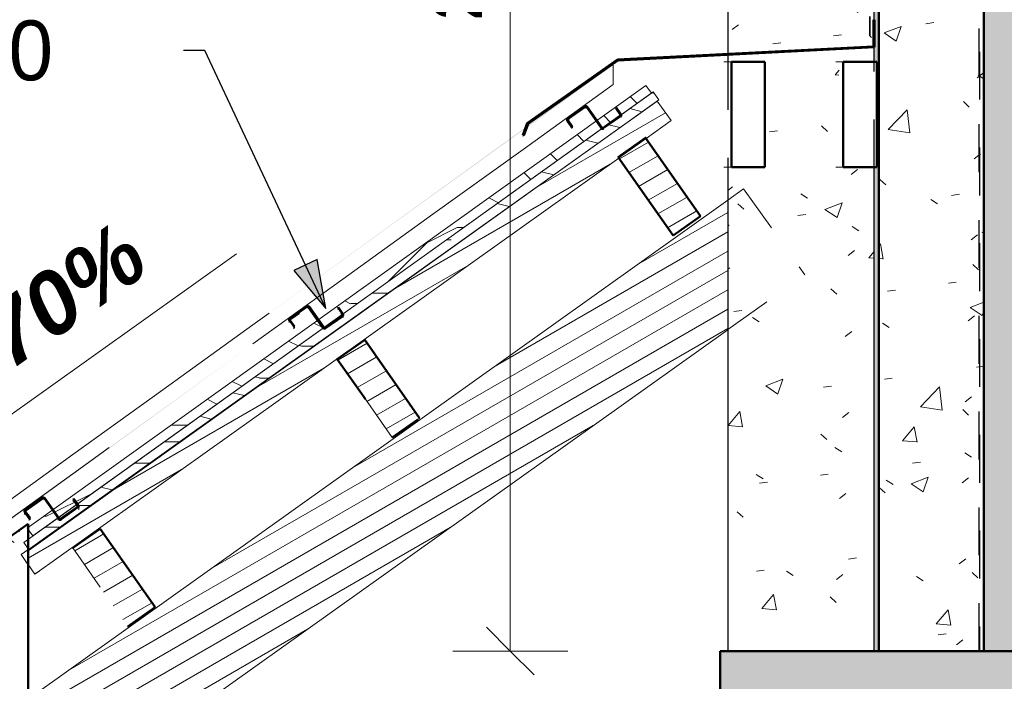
# Model space of a CAD drawing. Header units: metres. Extents: x -9.3 to 14.7, y 2.6 to 9.4.
# Tile 3 of 21: x -7.1 to -5.1, y 3.3 to 4.7. Entities that reach past the tile are written whole.
import ezdxf

# ---------------------------------------------------------------- set-up
doc = ezdxf.new("R2010")
doc.units = ezdxf.units.M
doc.linetypes.add('Tiret', pattern=[0.00635, 0.003175, -0.003175])
for name, color, linetype, lineweight in [('A-ANNO-DIMS', 211, 'Continuous', 9), ('A-ANNO-DIMS-50', 211, 'Continuous', 9), ('A-ANNO-NOTE', 131, 'Continuous', 9), ('A-DETL', 90, 'Continuous', 18), ('A-DETL-GENF', 92, 'Continuous', 18), ('A-DETL-MEDM', 33, 'Continuous', 50), ('A-FLOR', 192, 'Continuous', 25), ('A-FLOR-PATT', 8, 'Continuous', 50), ('A-ROOF', 132, 'Continuous', 18), ('A-ROOF-PATT', 132, 'Continuous', 18), ('A-WALL', 113, 'Continuous', 25), ('A-WALL-HDLN', 110, 'Tiret', 25), ('A-WALL-PATT', 111, 'Continuous', 25), ('G-ANNO-TEXT', 231, 'Continuous', 9), ('S-BEAM', 12, 'Continuous', 18), ('S-BEAM-HDLN', 1, 'Continuous', 18)]:
    doc.layers.add(name, color=color, linetype=linetype, lineweight=lineweight)
doc.styles.add('Arial_B', font='arialbd.ttf', dxfattribs={"height": 0.103175})
doc.styles.add('Arial_B_I_1', font='arialbi.ttf', dxfattribs={"height": 0.13})
doc.styles.add('Bodoni MT', font='BOD_R.TTF', dxfattribs={"height": 0.125})
doc.dimstyles.new('Cotation_cm___mm', dxfattribs={"dimscale": 0.3048, "dimtxt": 0.102026, "dimasz": 0.328084, "dimexe": 0.393701, "dimexo": 0.0625, "dimgap": 0.098425, "dimtad": 1, "dimlfac": 100, "dimrnd": 0.01, "dimdsep": 46, "dimtxsty": 'Arial_B', "dimblk1": 'OBLIQUE', "dimblk2": 'OBLIQUE', "dimsah": 1, "dimcen": 0.09, "dimazin": 0, "dimtfac": 1, "dimtdec": 4, "dimtix": 1, "dimtmove": 0, "dimatfit": 3, "dimfxl": 0.393701, "dimfxlon": 1, "dimtvp": 1, "dimtfill": 1, "dimtolj": 1, "dimtzin": 0, "dimarcsym": 2})
pattern_1 = [(50, (0.0451, 4.125), (0.364365, -0.031877), [0.0381, -0.4191]), (355, (0.0451, 4.125), (-0.070485, 0.382117), [0.03048, -0.33528]), (100.451, (0.07547, 4.122), (0.293886, 0.35023), [0.03238, -0.35618]), (46.184, (0.0451, 4.227), (0.54216, -0.084084), [0.05715, -0.62865]), (96.636, (0.0903, 4.22), (0.474805, 0.494854), [0.04857, -0.53427]), (351.184, (0.0451, 4.227), (0.47481, 0.494846), [0.04572, -0.50292]), (21, (0.0959, 4.201), (0.303226, -0.204528), [0.0381, -0.4191]), (326, (0.0959, 4.201), (0.123607, 0.368379), [0.03048, -0.33528]), (71.451, (0.12117, 4.184), (0.426833, 0.163839), [0.03238, -0.35618]), (37.5, (0.0451, 4.125), (0.0061807, 0.1691082), [0.01676, -0.31445, 0.01676, -0.3236, -0.33655]), (37.5, (0.0451, 4.125), (0.0061807, 0.1691082), [-0.67158, 0.01676, -0.31979]), (7.5, (0.0451, 4.125), (0.1336414, 0.200358), [0.01676, -0.17729, 0.01676, -0.30683, -0.12827]), (7.5, (0.0451, 4.125), (0.1336414, 0.200358), [-0.51765, 0.01676, -0.11151]), (327.5, (-0.06818, 4.125), (0.2711816, -0.0114606), [0.01676, -0.11024, 0.01676, -0.37948, -0.52578]), (327.5, (-0.06818, 4.125), (0.2711816, -0.0114606), [-0.52324, 0.01676, -0.50902]), (317.5, (-0.11898, 4.125), (0.296258, 0.050851), [0.01676, -0.14834, 0.01676, -0.24638, -0.37338]), (317.5, (-0.11898, 4.125), (0.296258, 0.050851), [-0.42824, 0.01676, -0.35662])]
pattern_2 = [(30, (0.0451, 4.125), (-0.0175, 0.03031089), [])]

# ---------------------------------------------------------------- blocks, each defined once
blk = doc.blocks.new('DIMBLOCK3-CCA_')
at = {"layer": 'A-ANNO-DIMS-50', "lineweight": 35}
for p, q in [((-6.0982, 6.27), (-6.1482, 6.32)), ((-6.0982, 6.27), (-6.0482, 6.22)), ((-6.0982, 3.4), (-6.1482, 3.45)), ((-6.0982, 3.4), (-6.0482, 3.35))]:
    blk.add_line(p, q, dxfattribs=at)
at = {"layer": 'A-ANNO-DIMS-50'}
for p, q in [((-6.0982, 6.27), (-6.2182, 6.27)), ((-6.0982, 6.27), (-6.0982, 3.4)), ((-6.0982, 6.27), (-5.9782, 6.27)), ((-6.0982, 3.4), (-6.2182, 3.4)), ((-6.0982, 3.4), (-5.9782, 3.4))]:
    blk.add_line(p, q, dxfattribs=at)
at = {"layer": 'A-ANNO-DIMS-50', "color": 0, "insert": (-6.2605, 4.7184), "char_height": 0.10317, "width": 0.279843, "attachment_point": 1, "rotation": 90, "line_spacing_factor": 0.941778, "style": 'Arial_B', "bg_fill": 3, "box_fill_scale": 1.25, "bg_fill_color": 256, "bg_fill_true_color": 13158600, "bg_fill_transparency": 0}
blk.add_mtext('287', dxfattribs=at)
blk = doc.blocks.new('_Oblique')
at = {"color": 0, "linetype": 'ByBlock', "lineweight": -2}
blk.add_line((-0.5, -0.5), (0.5, 0.5), dxfattribs=at)
blk = doc.blocks.new('Pente - Pente-5017194-CCA_')
at = {"layer": 'A-ANNO-NOTE'}
blk.add_hatch(color=256, dxfattribs=at).paths.add_polyline_path([(-3.9225, 7.0807), (-3.9996, 7.1162), (-3.964, 7.1933)])
for p, q in [((-3.2865, 7.3793), (-3.9433, 7.137)), ((-3.964, 7.1933), (-3.9996, 7.1162)), ((-3.9225, 7.0807), (-3.964, 7.1933)), ((-3.9996, 7.1162), (-3.9225, 7.0807))]:
    blk.add_line(p, q, dxfattribs=at)

msp = doc.modelspace()

# ---------------------------------------------------------------- hatches: boundary and pattern name
at = {"layer": 'A-DETL-GENF'}
h = msp.add_hatch(dxfattribs=at)
h.set_pattern_fill('FP_43', style=0, pattern_type=2)
h.set_pattern_definition([(0, (0.0451, 4.125), (0, 0.889), [0.1778, -0.2667, 0.0889, -0.3556]), (0, (0.6674, 4.147), (0, 0.889), [0.1778, -0.7112]), (0, (0.5785, 4.192), (0, 0.889), [0.0889, -0.8001]), (0, (0.08955, 4.214), (0, 0.889), [0.04445, -0.6223, 0.04445, -0.1778]), (0, (0.4007, 4.258), (0, 0.889), [0.1778, -0.2667, 0.04445, -0.40005]), (0, (0.17845, 4.281), (0, 0.889), [0.13335, -0.75565]), (0, (0.4007, 4.303), (0, 0.889), [0.2667, -0.6223]), (0, (0.134, 4.325), (0, 0.889), [0.1778, -0.7112]), (0, (0.4896, 4.347), (0, 0.889), [0.4445, -0.4445]), (0, (0.2229, 4.392), (0, 0.889), [0.0889, -0.2667, 0.1778, -0.3556]), (0, (0.8452, 4.414), (0, 0.889), [0.1778, -0.7112]), (0, (0.6674, 4.436), (0, 0.889), [0.0889, -0.8001]), (0, (0.4896, 4.458), (0, 0.889), [0.0889, -0.8001]), (0, (0.0451, 4.481), (0, 0.889), [0.1778, -0.7112]), (0, (0.4896, 4.503), (0, 0.889), [0.1778, -0.7112]), (0, (0.4896, 4.547), (0, 0.889), [0.1778, -0.1778, 0.1778, -0.3556]), (0, (0.3118, 4.592), (0, 0.889), [0.0889, -0.4445, 0.1778, -0.1778]), (0, (0.4896, 4.614), (0, 0.889), [0.2667, -0.6223]), (0, (0.4896, 4.658), (0, 0.889), [0.1778, -0.7112]), (0, (0.134, 4.681), (0, 0.889), [0.2667, -0.3556, 0.0889, -0.1778]), (0, (0.134, 4.725), (0, 0.889), [0.4445, -0.4445]), (0, (0.6674, 4.747), (0, 0.889), [0.0889, -0.8001]), (0, (0.4007, 4.77), (0, 0.889), [0.1778, -0.7112]), (0, (0.2229, 4.792), (0, 0.889), [0.0889, -0.3556, 0.0889, -0.3556]), (0, (0.134, 4.814), (0, 0.889), [0.0889, -0.2667, 0.1778, -0.3556]), (0, (0.3118, 4.836), (0, 0.889), [0.0889, -0.4445, 0.0889, -0.2667]), (0, (0.4896, 4.858), (0, 0.889), [0.2667, -0.6223]), (0, (0.134, 4.903), (0, 0.889), [0.1778, -0.7112]), (0, (0.5785, 4.925), (0, 0.889), [0.0889, -0.8001]), (0, (0.7563, 4.947), (0, 0.889), [0.0889, -0.8001]), (14.036, (0.6674, 4.192), (0.889002, 1e-06), [0.09157, -3.574]), (14.036, (0.7563, 4.392), (0.889002, 1e-06), [0.09157, -3.574]), (14.036, (0.6674, 4.925), (0.889002, 1e-06), [0.09157, -3.574]), (14.036, (0.4007, 4.592), (0.889002, 1e-06), [0.09157, -3.574]), (14.036, (0.5785, 4.725), (0.889002, 1e-06), [0.09157, -3.574]), (14.036, (0.6674, 4.658), (0.889002, 1e-06), [0.09157, -3.574]), (14.036, (0.2229, 4.814), (0.889002, 1e-06), [0.09157, -3.574]), (14.036, (0.5785, 4.77), (0.889002, 1e-06), [0.09157, -3.574]), (14.036, (0.7563, 4.436), (0.889002, 1e-06), [0.18313, -3.482]), (14.036, (0.6674, 4.503), (0.889002, 1e-06), [0.18313, -3.482]), (14.036, (0.6674, 4.547), (0.889002, 1e-06), [0.18313, -3.482]), (165.964, (0.4007, 4.258), (-0.889002, 1e-06), [0.09157, -0.18313, 0.09157, -3.299]), (165.964, (0.2229, 4.392), (-0.889002, 1e-06), [0.09157, -3.574]), (165.964, (0.2229, 4.792), (-0.889002, 1e-06), [0.18313, -3.482]), (194.036, (0.6674, 4.147), (-0.889002, -1e-06), [0.09157, -3.574]), (345.964, (0.8452, 4.147), (0.889002, -1e-06), [0.09157, -3.574]), (345.964, (0.5785, 4.458), (0.889002, -1e-06), [0.09157, -3.574]), (345.964, (0.7563, 4.614), (0.889002, -1e-06), [0.09157, -3.574]), (345.964, (0.4007, 4.681), (0.889002, -1e-06), [0.09157, -3.574]), (345.964, (0.3118, 4.792), (0.889002, -1e-06), [0.09157, -3.574]), (345.964, (0.4007, 4.836), (0.889002, -1e-06), [0.09157, -3.574]), (345.964, (0.4007, 4.681), (0.889002, -1e-06), [0.09157, -3.574]), (345.964, (0.6674, 4.814), (0.889002, -1e-06), [0.36627, -3.299]), (345.964, (0.134, 4.214), (0.889002, -1e-06), [0.36627, -3.299]), (345.964, (0.2229, 4.281), (0.889002, -1e-06), [0.36627, -3.299]), (345.964, (0.3118, 4.325), (0.889002, -1e-06), [0.09157, -0.18313, 0.18313, -3.208]), (345.964, (0.3118, 4.392), (0.889002, -1e-06), [0.18313, -0.18313, 0.18313, -3.116]), (345.964, (0.2229, 4.481), (0.889002, -1e-06), [0.36627, -3.299]), (345.964, (0.134, 4.547), (0.889002, -1e-06), [0.36627, -3.299]), (345.964, (0.134, 4.592), (0.889002, -1e-06), [0.36627, -3.299]), (345.964, (0.7563, 4.858), (0.889002, -1e-06), [0.09157, -3.574]), (345.964, (0.8452, 4.947), (0.889002, -1e-06), [0.18313, -3.482]), (345.964, (0.3118, 4.903), (0.889002, -1e-06), [0.18313, -3.482]), (345.964, (0.2229, 4.125), (0.889002, -1e-06), [0.36627, -3.299]), (345.964, (0.7563, 4.747), (0.889002, -1e-06), [0.2747, -3.391]), (345.964, (0.8452, 4.681), (0.889002, -1e-06), [0.5494, -3.116])])
h.paths.add_polyline_path([(-7.10399, 3.61248), (-5.87307, 4.49056), (-5.7883, 4.55123), (-5.79994, 4.5675), (-7.11421, 3.62676), (-7.10606, 3.61538)])
h = msp.add_hatch(dxfattribs=at)
h.set_pattern_fill('FP_44', style=0, pattern_type=2)
h.set_pattern_definition([(0, (0.5531, 4.125), (0.635, 0.635), [0.03175, -0.60325]), (0, (0.1086, 4.189), (0.635, 0.635), [0.0635, -0.5715]), (0, (0.52135, 4.22), (0.635, 0.635), [0.03175, -0.60325]), (0, (0.14035, 4.284), (0.635, 0.635), [0.03175, -0.60325]), (0, (0.52135, 4.316), (0.635, 0.635), [0.03175, -0.60325]), (0, (0.1721, 4.347), (0.635, 0.635), [0.03175, -0.60325]), (0, (0.52135, 4.379), (0.635, 0.635), [0.03175, -0.60325]), (0, (0.1721, 4.443), (0.635, 0.635), [0.03175, -0.34925, 0.03175, -0.22225]), (0, (0.1721, 4.506), (0.635, 0.635), [0.0635, -0.3175, 0.03175, -0.22225]), (0, (0.14035, 4.601), (0.635, 0.635), [0.03175, -0.09525, 0.03175, -0.254, -0.22225]), (0, (0.14035, 4.601), (0.635, 0.635), [-0.41275, 0.03175, -0.1905]), (0, (0.1086, 4.665), (0.635, 0.635), [0.03175, -0.127, 0.0635, -0.41275]), (0, (0.52135, 4.697), (0.635, 0.635), [0.03175, -0.60325]), (0, (0.1086, 4.728), (0.635, 0.635), [0.03175, -0.15875, 0.03175, -0.41275]), (45, (0.0451, 4.125), (0, 0.634996), [0.0898, -0.80822]), (45, (0.58485, 4.125), (0, 0.634996), [0.17961, -0.71842]), (45, (0.58485, 4.443), (0, 0.634996), [0.0449, -0.85312]), (45, (0.0451, 4.506), (0, 0.634996), [0.1347, -0.76332]), (45, (0.58485, 4.506), (0, 0.634996), [0.22451, -0.67352]), (45, (0.58485, 4.601), (0, 0.634996), [0.1347, -0.76332]), (315, (0.45785, 4.665), (0.634996, 0), [0.0449, -0.85312]), (315, (0.2356, 4.157), (0.634996, 0), [0.0898, -0.80822]), (315, (0.26735, 4.411), (0.634996, 0), [0.0898, -0.80822]), (315, (0.45785, 4.284), (0.634996, 0), [0.0898, -0.80822]), (315, (0.4261, 4.538), (0.634996, 0), [0.0898, -0.80822]), (315, (0.45785, 4.601), (0.634996, 0), [0.1347, -0.76332]), (315, (0.2991, 4.22), (0.634996, 0), [0.1347, -0.76332]), (315, (0.39435, 4.252), (0.634996, 0), [0.1347, -0.76332]), (315, (0.2991, 4.474), (0.634996, 0), [0.1347, -0.76332]), (315, (0.3626, 4.506), (0.634996, 0), [0.1347, -0.76332]), (26.565, (0.07685, 4.252), (0.634999, -6e-07), [0.071, -1.349]), (26.565, (0.5531, 4.22), (0.634999, -6e-07), [0.28398, -1.136]), (26.565, (0.5531, 4.316), (0.634999, -6e-07), [0.28398, -1.136]), (26.565, (0.5531, 4.379), (0.634999, -6e-07), [0.28398, -0.42545, 0.14199, -0.56848]), (26.565, (0.6166, 4.474), (0.634999, -6e-07), [0.071, -1.349]), (26.565, (0.0451, 4.697), (0.634999, -6e-07), [0.071, -1.349]), (26.565, (0.5531, 4.697), (0.634999, -6e-07), [0.14199, -1.278]), (333.435, (0.39435, 4.125), (0.634999, 6e-07), [0.14199, -1.278]), (333.435, (0.1721, 4.284), (0.634999, 6e-07), [0.14199, -1.278]), (333.435, (0.1721, 4.189), (0.634999, 6e-07), [0.071, -1.349]), (333.435, (0.20385, 4.347), (0.634999, 6e-07), [0.21299, -1.207]), (333.435, (0.33085, 4.347), (0.634999, 6e-07), [0.14199, -1.278]), (333.435, (0.39435, 4.379), (0.634999, 6e-07), [0.14199, -1.278]), (333.435, (0.20385, 4.443), (0.634999, 6e-07), [0.071, -1.349]), (333.435, (0.2356, 4.506), (0.634999, 6e-07), [0.071, -1.349]), (333.435, (0.4896, 4.633), (0.634999, 6e-07), [0.071, -1.349]), (333.435, (0.45785, 4.411), (0.634999, 6e-07), [0.071, -1.349]), (333.435, (0.1721, 4.601), (0.634999, 6e-07), [0.21299, -1.207]), (333.435, (0.14035, 4.665), (0.634999, 6e-07), [0.14199, -1.278]), (333.435, (0.4896, 4.474), (0.634999, 6e-07), [0.07099, -0.63894, 0.07099, -0.63898]), (333.435, (0.2991, 4.601), (0.634999, 6e-07), [0.14199, -1.278]), (333.435, (0.33085, 4.665), (0.634999, 6e-07), [0.14199, -1.278]), (333.435, (0.14035, 4.728), (0.634999, 6e-07), [0.14199, -1.278]), (333.435, (0.33085, 4.728), (0.634999, 6e-07), [0.14199, -1.278])])
h.paths.add_polyline_path([(-7.09538, 3.64023), (-5.80352, 4.56493), (-5.81516, 4.5812), (-7.10702, 3.6565)])
at = {"layer": 'A-FLOR-PATT', "lineweight": 18}
h = msp.add_hatch(dxfattribs=at)
h.set_pattern_fill('FP_2', color=256, style=0, pattern_type=2)
h.set_pattern_definition(pattern_1)
h.paths.add_polyline_path([(4.46267, 3.2), (6.01136, 3.2), (6.01136, 3.4), (-5.66008, 3.4), (-5.66008, 3.2), (0.34471, 3.2)])
at = {"layer": 'A-ROOF-PATT'}
h = msp.add_hatch(color=256, dxfattribs=at)
h.paths.add_polyline_path([(-6.68107, 4.04839), (-6.06678, 4.49116), (-6.06581, 4.49382), (-6.63573, 4.08121)])
h.paths.add_polyline_path([(-6.06392, 4.49317), (-5.88374, 4.62302), (-5.88374, 4.62564), (-6.06322, 4.49508), (-6.06388, 4.49327)])
h = msp.add_hatch(color=256, dxfattribs=at)
h.paths.add_polyline_path([(-7.57525, 3.35873), (-7.52886, 3.39245), (-7.52886, 3.39739), (-7.57525, 3.36395), (-7.57525, 3.36026)])
h.paths.add_polyline_path([(-7.52686, 3.3939), (-7.33586, 3.53274), (-7.33563, 3.53531), (-7.33515, 3.53655), (-7.33174, 3.53941), (-7.29719, 3.56339), (-7.29284, 3.56401), (-6.83736, 3.89447), (-6.63552, 4.04121), (-7.52686, 3.39883), (-7.52686, 3.39529)])
h.paths.add_polyline_path([(-7.33386, 3.53419), (-7.33265, 3.53554), (-7.33276, 3.53621), (-7.33386, 3.53453)])
at = {"layer": 'A-WALL-PATT', "lineweight": 18}
h = msp.add_hatch(dxfattribs=at)
h.set_pattern_fill('FP_6', color=256, style=0, pattern_type=2)
h.set_pattern_definition([(50.001, (0.03023, 4.125), (0.364359, -0.031878), [0.0381, -0.4191]), (355, (0.03023, 4.125), (-0.070485, 0.382117), [0.03048, -0.33527]), (100.451, (0.0606, 4.122), (0.293874, 0.350237), [0.03238, -0.35618]), (46.185, (0.03023, 4.227), (0.54214, -0.084082), [0.05715, -0.62864]), (96.635, (0.0754, 4.22), (0.474804, 0.494845), [0.04857, -0.53427]), (351.184, (0.03023, 4.227), (0.4748, 0.494848), [0.04572, -0.50291]), (21, (0.08103, 4.201), (0.303217, -0.204532), [0.0381, -0.41909]), (325.999, (0.08103, 4.201), (0.1236, 0.368374), [0.03048, -0.33528]), (71.452, (0.1063, 4.184), (0.42682, 0.16385), [0.03238, -0.35618]), (37.501, (0.03023, 4.125), (0.0061777, 0.1691083), [0.01676, -0.31445, 0.01676, -0.32359, -0.33655]), (37.501, (0.03023, 4.125), (0.0061777, 0.1691083), [-0.67157, 0.01676, -0.31978]), (7.5, (0.03023, 4.125), (0.1336414, 0.200358), [0.01676, -0.17729, 0.01676, -0.30683, -0.12827]), (7.5, (0.03023, 4.125), (0.1336414, 0.200358), [-0.51764, 0.01676, -0.1115]), (327.499, (-0.08305, 4.125), (0.271173, -0.01146), [0.01676, -0.11023, 0.01676, -0.37947, -0.52577]), (327.499, (-0.08305, 4.125), (0.271173, -0.01146), [-0.52323, 0.01676, -0.50901]), (317.499, (-0.13385, 4.125), (0.2962514, 0.050852), [0.01676, -0.14833, 0.01676, -0.24638, -0.37338]), (317.499, (-0.13385, 4.125), (0.2962514, 0.050852), [-0.42824, 0.01676, -0.35661])])
h.paths.add_polyline_path([(-5.10967, 3.4), (2.36613, 3.4), (2.36613, 5.45), (3.06611, 5.45), (3.06611, 3.4), (5.26406, 3.4), (5.26406, 6.4849), (1.46493, 7.88633), (1.46463, 7.88592), (0.22493, 8.81782), (-0.00303, 8.6502), (0.11383, 8.48851), (0.0572, 8.44736), (-0.05983, 8.60844), (-0.44383, 8.32608), (-0.3273, 8.1657), (-0.3273, 8.15969), (-0.38393, 8.11855), (-0.50149, 8.28035), (-0.50149, 8.28368), (-0.87998, 8.00537), (-0.76831, 7.85168), (-0.76831, 7.84371), (-0.82494, 7.80256), (-0.94014, 7.96113), (-1.21393, 7.75981), (-1.21535, 7.76174), (-1.38568, 7.70034), (-1.31933, 7.51805), (-1.31933, 7.51121), (-1.38511, 7.48727), (-1.45352, 7.67589), (-2.04573, 7.46239), (-1.9783, 7.27639), (-1.9783, 7.27121), (-2.04408, 7.24727), (-2.11248, 7.43521), (-2.11248, 7.43832), (-2.7053, 7.22435), (-2.63852, 7.04087), (-2.63852, 7.03641), (-2.70429, 7.01247), (-2.7727, 7.20031), (-3.36463, 6.98652), (-3.29754, 6.80219), (-3.29754, 6.79858), (-3.36332, 6.77464), (-3.43173, 6.96273), (-4.0237, 6.74932), (-3.95587, 6.56296), (-3.95587, 6.56014), (-4.02165, 6.5362), (-4.09005, 6.72414), (-4.09005, 6.7254), (-4.68234, 6.51188), (-4.61432, 6.32501), (-4.61432, 6.32329), (-4.6801, 6.29935), (-4.7485, 6.48803), (-5.10967, 6.35783), (-5.10967, 5.76), (-5.11415, 5.76), (-5.11415, 4.79), (-5.10967, 4.79), (-5.10967, 3.41341)])
h.paths.add_polyline_path([(5.12206, 6.31873), (5.05628, 6.34267), (5.05628, 6.34494), (5.12469, 6.53288), (5.19047, 6.50894), (5.19047, 6.50666), (5.12289, 6.321)])
h.paths.add_polyline_path([(1.39378, 8.00172), (1.48715, 7.93154), (5.26406, 6.5382), (5.26406, 6.57848), (5.21336, 6.59706), (5.20839, 6.58407), (5.20798, 6.58588), (5.20632, 6.58407), (5.20326, 6.58394), (5.20326, 6.58102), (5.16285, 6.59572), (5.16285, 6.59864), (5.1606, 6.60071), (5.16046, 6.60377), (5.16443, 6.61499), (4.54341, 6.84251), (4.5376, 6.8277), (4.53508, 6.82654), (4.53343, 6.82677), (4.49155, 6.84245), (4.4904, 6.84494), (4.49063, 6.85085), (4.49416, 6.86056), (3.88787, 7.08218), (3.88168, 7.06632), (3.87916, 7.06517), (3.8775, 7.06539), (3.83562, 7.08107), (3.83448, 7.08357), (3.8347, 7.09091), (3.83833, 7.10086), (3.22858, 7.32428), (3.22226, 7.30808), (3.21974, 7.30692), (3.21809, 7.30714), (3.17621, 7.32282), (3.17506, 7.32532), (3.17529, 7.33423), (3.17824, 7.34272), (2.5687, 7.56607), (2.5626, 7.55047), (2.56009, 7.54932), (2.55843, 7.54954), (2.51655, 7.56522), (2.51541, 7.56772), (2.51563, 7.57866), (2.51751, 7.58483), (1.915, 7.80561), (1.90856, 7.78908), (1.90605, 7.78792), (1.90439, 7.78815), (1.86251, 7.80383), (1.86137, 7.80633), (1.86159, 7.81827), (1.86347, 7.8245), (1.5096, 7.95419), (1.44069, 8.00657), (1.42885, 7.99226), (1.42629, 7.992), (1.42479, 7.99273), (1.41329, 8.00172), (1.4034, 8.00172)])
h.paths.add_polyline_path([(-5.10967, 6.41098), (-1.2301, 7.80999), (0.20746, 8.86704), (0.22017, 8.88395), (0.22526, 8.88013), (0.23112, 8.88443), (0.24544, 8.86496), (1.39378, 8.00172), (1.41329, 8.00172), (1.38981, 8.0206), (1.38946, 8.02167), (1.38991, 8.03316), (1.39181, 8.03583), (1.39569, 8.04079), (0.99346, 8.34654), (0.98217, 8.33271), (0.97939, 8.33239), (0.97773, 8.33323), (0.94292, 8.36094), (0.94255, 8.36205), (0.94268, 8.36976), (0.94488, 8.373), (0.95001, 8.37956), (0.55714, 8.67808), (0.54731, 8.66604), (0.54731, 8.66755), (0.5444, 8.66611), (0.54169, 8.66686), (0.54169, 8.66481), (0.50781, 8.69128), (0.50781, 8.69333), (0.50637, 8.69624), (0.50712, 8.69895), (0.51552, 8.7097), (0.33664, 8.84558), (0.32748, 8.8344), (0.32748, 8.83591), (0.32457, 8.83447), (0.32186, 8.83522), (0.32186, 8.83317), (0.28798, 8.85964), (0.28798, 8.86169), (0.28654, 8.8646), (0.28798, 8.86819), (0.29501, 8.87719), (0.22548, 8.93), (0.15814, 8.88082), (0.16729, 8.86823), (0.16729, 8.8669), (0.168, 8.86393), (0.16523, 8.86046), (0.13044, 8.83576), (0.12864, 8.83533), (0.12518, 8.8381), (0.11632, 8.85028), (-0.06606, 8.71644), (-0.05762, 8.70482), (-0.05762, 8.7035), (-0.0569, 8.70052), (-0.05968, 8.69706), (-0.09458, 8.67233), (-0.09627, 8.67192), (-0.09973, 8.6747), (-0.10819, 8.68633), (-0.5007, 8.39969), (-0.49162, 8.3866), (-0.49212, 8.37857), (-0.49435, 8.37657), (-0.52985, 8.35148), (-0.53194, 8.3518), (-0.53241, 8.35198), (-0.53441, 8.35421), (-0.54431, 8.36784), (-0.94787, 8.07312), (-0.94078, 8.06277), (-0.94128, 8.05201), (-0.94351, 8.05001), (-0.97901, 8.02491), (-0.98109, 8.02524), (-0.98156, 8.02541), (-0.98356, 8.02764), (-0.99278, 8.04033), (-1.2505, 7.85212), (-1.42475, 7.78902), (-1.41949, 7.77386), (-1.41994, 7.76571), (-1.42073, 7.76464), (-1.42275, 7.76358), (-1.46449, 7.749), (-1.46572, 7.7494), (-1.46679, 7.75018), (-1.46785, 7.7522), (-1.47467, 7.77094), (-2.08865, 7.5486), (-2.08359, 7.534), (-2.08405, 7.52627), (-2.08483, 7.5252), (-2.08685, 7.52414), (-2.12859, 7.50956), (-2.12982, 7.50995), (-2.13089, 7.51074), (-2.13195, 7.51276), (-2.13843, 7.53057), (-2.7475, 7.31001), (-2.74382, 7.2999), (-2.74416, 7.29361), (-2.7469, 7.29148), (-2.78766, 7.27707), (-2.78987, 7.27736), (-2.792, 7.2801), (-2.79644, 7.29229), (-3.40754, 7.071), (-3.40347, 7.05982), (-3.40381, 7.05417), (-3.40654, 7.05204), (-3.44695, 7.03762), (-3.44951, 7.03792), (-3.45164, 7.04066), (-3.45626, 7.05335), (-4.06474, 6.83254), (-4.06071, 6.82146), (-4.06084, 6.81615), (-4.06378, 6.81383), (-4.10484, 6.79943), (-4.10675, 6.79972), (-4.10888, 6.80245), (-4.11357, 6.81533), (-4.72583, 6.59362), (-4.72118, 6.57918), (-4.72132, 6.57613), (-4.72426, 6.57381), (-4.76466, 6.55938), (-4.76723, 6.55969), (-4.76936, 6.56243), (-4.77432, 6.57606), (-5.114, 6.45256), (-5.10967, 6.45357), (-5.10967, 6.42719)])
h.paths.add_polyline_path([(4.46177, 6.56053), (4.39599, 6.58447), (4.39599, 6.58878), (4.4644, 6.77671), (4.53018, 6.75277), (4.52999, 6.74796), (4.46267, 6.563)])
h.paths.add_polyline_path([(-4.76466, 6.56123), (-4.76466, 6.5629), (-4.72426, 6.57761), (-4.72426, 6.57594), (-4.72313, 6.57697), (-4.72357, 6.5799), (-4.72853, 6.59264), (-4.7719, 6.57694), (-4.76619, 6.5613), (-4.76467, 6.56123)])
h.paths.add_polyline_path([(5.20394, 6.58582), (5.20588, 6.58633), (5.20651, 6.58701), (5.21054, 6.59809), (5.16735, 6.61392), (5.16285, 6.60115), (5.16354, 6.60052), (5.20376, 6.58588)])
h.paths.add_polyline_path([(3.80572, 6.80146), (3.73994, 6.8254), (3.73994, 6.83102), (3.80835, 7.01896), (3.87412, 6.99501), (3.87412, 6.9894), (3.80752, 6.80641)])
h.paths.add_polyline_path([(-4.10419, 6.80126), (-4.10419, 6.80351), (-4.06378, 6.81822), (-4.06378, 6.81596), (-4.06266, 6.817), (-4.0631, 6.81993), (-4.0675, 6.83201), (-4.11097, 6.81627), (-4.10675, 6.8047), (-4.10675, 6.80245), (-4.10552, 6.80131)])
h.paths.add_polyline_path([(4.53488, 6.83278), (4.53627, 6.83343), (4.53667, 6.83409), (4.54017, 6.8437), (4.4974, 6.85937), (4.4937, 6.84761), (4.53411, 6.8329)])
h.paths.add_polyline_path([(-3.44695, 7.03946), (-3.44695, 7.04186), (-3.40654, 7.05657), (-3.40634, 7.05436), (-3.40541, 7.05521), (-3.40586, 7.05814), (-3.41019, 7.07004), (-3.45361, 7.05431), (-3.44951, 7.04306), (-3.44951, 7.04066), (-3.44848, 7.03953)])
h.paths.add_polyline_path([(3.15082, 7.04339), (3.08505, 7.06734), (3.08505, 7.07515), (3.15345, 7.26309), (3.21923, 7.23915), (3.21923, 7.23133), (3.15202, 7.04669)])
h.paths.add_polyline_path([(3.87896, 7.07284), (3.88034, 7.07348), (3.88075, 7.07415), (3.88433, 7.084), (3.84203, 7.0995), (3.83778, 7.08766), (3.87819, 7.07296)])
h.paths.add_polyline_path([(2.42803, 7.30629), (2.42803, 7.31514), (2.49643, 7.50308), (2.56221, 7.47914), (2.56221, 7.47029), (2.49381, 7.28235), (2.46869, 7.29149)])
h.paths.add_polyline_path([(-2.78731, 7.2789), (-2.78731, 7.28195), (-2.7469, 7.29617), (-2.74669, 7.2938), (-2.74577, 7.29464), (-2.74621, 7.29758), (-2.75036, 7.30898), (-2.79358, 7.29333), (-2.78987, 7.28314), (-2.78987, 7.2801), (-2.78834, 7.27895)])
h.paths.add_polyline_path([(3.21954, 7.31615), (3.22093, 7.3168), (3.22133, 7.31747), (3.22437, 7.32582), (3.18257, 7.34113), (3.17881, 7.33081), (3.21877, 7.31627)])
h.paths.add_polyline_path([(1.8379, 7.52268), (1.77212, 7.54662), (1.77212, 7.55718), (1.84053, 7.74512), (1.90631, 7.72118), (1.90631, 7.71062), (1.83833, 7.52385)])
h.paths.add_polyline_path([(-2.12808, 7.51714), (-2.12725, 7.51726), (-2.0868, 7.53199), (-2.09113, 7.54455), (-2.09113, 7.5477), (-2.13472, 7.53192), (-2.12888, 7.51738), (-2.12835, 7.51721)])
h.paths.add_polyline_path([(2.55988, 7.56058), (2.56127, 7.56123), (2.56229, 7.56359), (2.56356, 7.56796), (2.52269, 7.58293), (2.51981, 7.57501), (2.55911, 7.5607)])
h.paths.add_polyline_path([(-1.46398, 7.75701), (-1.46315, 7.75712), (-1.42283, 7.7718), (-1.42702, 7.78399), (-1.42702, 7.7882), (-1.46572, 7.77418), (-1.46527, 7.75761), (-1.46425, 7.75707)])
h.paths.add_polyline_path([(-1.46572, 7.75831), (-1.46572, 7.77418), (-1.47082, 7.77234)])
h.paths.add_polyline_path([(1.28041, 7.76429), (1.2245, 7.80642), (1.2245, 7.81591), (1.34487, 7.97564), (1.40077, 7.93351), (1.40077, 7.92401), (1.28591, 7.77159)])
h.paths.add_polyline_path([(1.90585, 7.8002), (1.90723, 7.80085), (1.90764, 7.80151), (1.90952, 7.80762), (1.86895, 7.82233), (1.8661, 7.81451), (1.90508, 7.80032)])
h.paths.add_polyline_path([(1.42752, 8.00289), (1.42885, 8.00364), (1.4347, 8.01113), (1.40165, 8.03619), (1.39494, 8.0276), (1.42674, 8.00295)])
h.paths.add_polyline_path([(-0.97969, 8.03468), (-0.9783, 8.03504), (-0.94562, 8.05878), (-0.95247, 8.06902), (-0.95298, 8.06939), (-0.98744, 8.04422), (-0.97988, 8.03471)])
h.paths.add_polyline_path([(0.83328, 8.10239), (0.77701, 8.14403), (0.77701, 8.14965), (0.89598, 8.31042), (0.95225, 8.26876), (0.95225, 8.26316), (0.83328, 8.10239)])
h.paths.add_polyline_path([(0.98059, 8.34007), (0.98192, 8.34082), (0.98902, 8.34991), (0.95444, 8.37619), (0.94647, 8.36598), (0.97981, 8.34012)])
h.paths.add_polyline_path([(-0.53053, 8.35852), (-0.52914, 8.35888), (-0.49517, 8.38356), (-0.50332, 8.39478), (-0.50332, 8.39778), (-0.54027, 8.37079), (-0.53073, 8.35855)])
h.paths.add_polyline_path([(0.38909, 8.44095), (0.33246, 8.4821), (0.33246, 8.48408), (0.45002, 8.64588), (0.50665, 8.60474), (0.50665, 8.60276), (0.39053, 8.44293)])
h.paths.add_polyline_path([(0.5444, 8.66802), (0.54573, 8.66878), (0.55454, 8.68006), (0.51812, 8.70773), (0.50869, 8.69629), (0.50904, 8.69491), (0.54292, 8.66843)])
h.paths.add_polyline_path([(-0.09595, 8.6739), (-0.09447, 8.6747), (-0.09447, 8.67558), (-0.05968, 8.70083), (-0.05924, 8.70025), (-0.059, 8.70134), (-0.06009, 8.7035), (-0.06864, 8.71521), (-0.10569, 8.68762), (-0.09726, 8.67602), (-0.09726, 8.6747), (-0.09627, 8.67409)])
h.paths.add_polyline_path([(0.32457, 8.83638), (0.3259, 8.83714), (0.33404, 8.84755), (0.29761, 8.87522), (0.28886, 8.86465), (0.28921, 8.86327), (0.32309, 8.83679)])
h.paths.add_polyline_path([(0.12895, 8.8373), (0.13044, 8.83766), (0.13044, 8.83898), (0.16523, 8.86424), (0.16567, 8.86366), (0.16591, 8.86475), (0.16482, 8.8669), (0.15627, 8.87945), (0.11857, 8.85192), (0.12765, 8.83942), (0.12765, 8.8381), (0.12864, 8.83749)])
h = msp.add_hatch(dxfattribs=at)
h.set_pattern_fill('FP_2', color=256, style=0, pattern_type=2)
h.set_pattern_definition(pattern_1)
h.paths.add_polyline_path([(-5.10967, 3.4), (-5.10967, 4.79), (-5.32967, 4.79), (-5.32967, 3.4)])
h.paths.add_polyline_path([(-5.32967, 5.76), (-5.10967, 5.76), (-5.10967, 6.45363), (-5.32967, 6.37432), (-5.32967, 6.00817)])
h = msp.add_hatch(dxfattribs=at)
h.set_pattern_fill('FP_5', color=256, style=0, pattern_type=2)
h.set_pattern_definition([(89.813, (-5.33, 4.125), (0.0014159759, -0.0318747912), [0.02919, -0.32105]), (272.541, (-5.33, 4.125), (-0.000271, 0.3821137), [0.00266, -0.02925]), (90.041, (-5.329, 4.122), (0.0011393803, 0.350230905), [0.03184, -0.35027]), (89.787, (-5.33, 4.227), (0.0021074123, -0.0840884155), [0.04124, -0.45362]), (90.026, (-5.329, 4.22), (0.001845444, 0.4948508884), [0.04824, -0.53069]), (271.434, (-5.33, 4.227), (0.001846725, 0.494851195), [0.00701, -0.0771]), (89.42, (-5.329, 4.201), (0.0011796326, -0.2045324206), [0.01365, -0.1502]), (270.33, (-5.329, 4.201), (0.0004783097, 0.368378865), [0.01704, -0.18749]), (89.925, (-5.329, 4.184), (0.0016544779, 0.1638479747), [0.0307, -0.33768]), (89.71, (-5.33, 4.125), (2.59496e-05, 0.16911203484), [0.01021, -0.19143, 0.01021, -0.197, -0.20488]), (89.71, (-5.33, 4.125), (2.59496e-05, 0.16911203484), [-0.40883, 0.01021, -0.19468]), (88.31, (-5.33, 4.125), (0.000519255, 0.200361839), [0.00219, -0.02315, 0.00219, -0.04007, -0.01675]), (88.31, (-5.33, 4.125), (0.000519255, 0.200361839), [-0.0676, 0.00219, -0.01456]), (270.349, (-5.33, 4.125), (0.00104978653, -0.01145381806), [0.00901, -0.05923, 0.00901, -0.2039, -0.28251]), (270.349, (-5.33, 4.125), (0.00104978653, -0.01145381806), [-0.28114, 0.00901, -0.2735]), (270.243, (-5.33, 4.125), (0.00115432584, 0.050855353), [0.01133, -0.10022, 0.01133, -0.16645, -0.25225]), (270.243, (-5.33, 4.125), (0.00115432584, 0.050855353), [-0.28932, 0.01133, -0.24093])])
h.paths.add_polyline_path([(-5.32967, 3.4), (-5.32967, 4.79), (-5.33414, 4.79), (-5.33414, 5.76), (-5.32967, 5.76), (-5.32967, 6.27852), (-5.33845, 6.27535), (-5.33807, 4.63004), (-5.33311, 4.63004), (-5.33311, 4.41004), (-5.33845, 4.41004), (-5.33845, 3.4), (-5.33414, 3.4)])
h.paths.add_polyline_path([(-5.33845, 6.3285), (-5.32967, 6.33167), (-5.32967, 6.37432), (-5.33845, 6.37179)])
h = msp.add_hatch(dxfattribs=at)
h.set_pattern_fill('FP_2', color=256, style=0, pattern_type=2)
h.set_pattern_definition(pattern_1)
h.paths.add_polyline_path([(-5.33845, 3.4), (-5.33845, 4.41004), (-5.41189, 4.41004), (-5.41189, 4.63004), (-5.33845, 4.63004), (-5.33845, 4.66074), (-5.64432, 4.64489), (-5.64432, 4.63004), (-5.56649, 4.63004), (-5.56649, 4.41004), (-5.64432, 4.41004), (-5.64432, 3.4)])
h.paths.add_polyline_path([(-5.33845, 3.63), (-5.33845, 3.63001), (-5.33845, 4.31721)])
h.paths.add_polyline_path([(-5.64432, 4.6469), (-5.34007, 4.66266), (-5.34007, 4.71832), (-5.33845, 4.71832), (-5.33845, 6.27535), (-5.59658, 6.18229), (-5.59658, 6.04912), (-5.64432, 6.04912), (-5.64432, 4.66266)])
h.paths.add_polyline_path([(-5.59658, 6.23544), (-5.33845, 6.3285), (-5.33845, 6.37179), (-5.60559, 6.27505), (-5.60559, 6.25161), (-5.60661, 6.24912), (-5.59658, 6.24912)])
h.paths.add_polyline_path([(-5.60959, 6.24961), (-5.6081, 6.25037), (-5.60759, 6.25161), (-5.60759, 6.27433), (-5.64432, 6.26102), (-5.64432, 6.25037), (-5.60959, 6.25019)])
h = msp.add_hatch(dxfattribs=at)
h.set_pattern_fill('FP_2', color=256, style=0, pattern_type=2)
h.set_pattern_definition(pattern_1)
h.paths.add_polyline_path([(-7.10525, 2.9), (-7.10525, 3.66553), (-7.32525, 3.50824), (-7.32525, 2.9)])
at = {"layer": 'G-ANNO-TEXT', "lineweight": 25}
msp.add_hatch(color=7, dxfattribs=at).paths.add_polyline_path([(-6.4832, 4.11555), (-6.50146, 4.21746), (-6.54996, 4.19467)])
at = {"layer": 'S-BEAM'}
h = msp.add_hatch(dxfattribs=at)
h.set_pattern_fill('FP_9', color=55, style=0, pattern_type=2)
h.set_pattern_definition(pattern_2)
h.paths.add_polyline_path([(-7.09072, 3.56054), (-5.87307, 4.42853), (-5.87307, 4.43154), (-5.81564, 4.47157), (-5.81466, 4.47017), (-5.76224, 4.50753), (-5.79126, 4.54824), (-7.10525, 3.61158), (-7.10525, 3.58092)])
h.paths.add_polyline_path([(-5.87307, 4.42853), (-5.87172, 4.42949), (-5.87307, 4.43142)])
h = msp.add_hatch(dxfattribs=at)
h.set_pattern_fill('FP_9', color=55, style=0, pattern_type=2)
h.set_pattern_definition(pattern_2)
h.paths.add_polyline_path([(-5.75835, 4.26759), (-5.70101, 4.30774), (-5.81573, 4.47157), (-5.87307, 4.43142), (-5.7931, 4.31721)])
h = msp.add_hatch(dxfattribs=at)
h.set_pattern_fill('FP_9', color=55, style=0, pattern_type=2)
h.set_pattern_definition(pattern_2)
h.paths.add_polyline_path([(-7.10525, 3.02964), (-5.64432, 4.07105), (-5.64432, 4.34123), (-7.10525, 3.29981)])
h = msp.add_hatch(dxfattribs=at)
h.set_pattern_fill('FP_9', color=55, style=0, pattern_type=2)
h.set_pattern_definition(pattern_2)
h.paths.add_polyline_path([(-6.34488, 3.84589), (-6.28754, 3.88604), (-6.40226, 4.04987), (-6.4596, 4.00972), (-6.34697, 3.84887)])
h = msp.add_hatch(dxfattribs=at)
h.set_pattern_fill('FP_9', color=55, style=0, pattern_type=2)
h.set_pattern_definition(pattern_2)
h.paths.add_polyline_path([(-6.89712, 3.45155), (-6.83978, 3.4917), (-6.9545, 3.65553), (-7.01184, 3.61538), (-6.91126, 3.47173)])

# ---------------------------------------------------------------- linework, layer by layer
at = {"layer": 'A-DETL', "lineweight": 35}
for p, q in [((-5.34782, 4.72469), (-5.34782, 4.68469)), ((-5.34782, 4.68469), (-5.34428, 4.68115))]:
    msp.add_line(p, q, dxfattribs=at)
at = {"layer": 'A-DETL'}
for p, q in [((-5.79994, 4.5675), (-7.11421, 3.62676)), ((-5.81516, 4.5812), (-7.10702, 3.6565)), ((-7.09538, 3.64023), (-5.80352, 4.56493)), ((-5.80352, 4.56493), (-5.81516, 4.5812)), ((-5.7883, 4.55123), (-5.79994, 4.5675)), ((-7.10256, 3.61049), (-5.7883, 4.55123)), ((-7.10702, 3.6565), (-7.09538, 3.64023)), ((-7.11421, 3.62676), (-7.10256, 3.61049))]:
    msp.add_line(p, q, dxfattribs=at)
at = {"layer": 'A-DETL-MEDM'}
msp.add_line((-5.32851, 4.747), (-5.32851, 3.402), dxfattribs=at)
at = {"layer": 'A-FLOR', "lineweight": 50}
for p, q in [((6.01136, 3.4), (-5.66008, 3.4)), ((-5.66008, 3.4), (-5.66008, 3.2))]:
    msp.add_line(p, q, dxfattribs=at)
at = {"layer": 'A-ROOF'}
msp.add_line((-5.88374, 4.58302), (-5.88374, 4.62302), dxfattribs=at)
at = {"layer": 'A-ROOF', "flags": 128}
for points in [[(-6.63552, 4.04121), (-6.44758, 4.17667), (-6.25963, 4.31212), (-6.07168, 4.44757), (-5.88374, 4.58302)], [(-6.60135, 4.10584), (-6.63552, 4.08121), (-6.82347, 3.94576), (-7.01141, 3.81031), (-7.19936, 3.67486), (-7.38731, 3.53941), (-7.57525, 3.40395)], [(-7.57525, 3.36395), (-7.38731, 3.49941), (-7.19936, 3.63486), (-7.01141, 3.77031), (-6.93579, 3.82481)]]:
    msp.add_lwpolyline(points, dxfattribs=at)
at = {"layer": 'A-WALL'}
for p, q in [((-5.33845, 4.71832), (-5.33845, 6.27535)), ((-5.64432, 6.04912), (-5.64432, 4.6469)), ((-5.33845, 4.63004), (-5.33845, 4.66074)), ((-5.64432, 4.64489), (-5.64432, 4.63004)), ((-5.64432, 4.41004), (-5.64432, 3.4)), ((-5.33845, 3.63001), (-5.33845, 4.41004)), ((-5.33845, 3.4), (-5.33845, 3.59858))]:
    msp.add_line(p, q, dxfattribs=at)
at = {"layer": 'A-WALL', "lineweight": 50}
for p, q in [((-5.10967, 3.4), (-5.10967, 4.79)), ((-7.10525, 2.9), (-7.10525, 3.66553))]:
    msp.add_line(p, q, dxfattribs=at)
at = {"layer": 'A-WALL', "lineweight": 50, "flags": 128}
msp.add_lwpolyline([(-7.10525, 3.66553), (-7.16025, 3.62621), (-7.21525, 3.58689), (-7.27025, 3.54756), (-7.32525, 3.50824)], dxfattribs=at)
at = {"layer": 'A-WALL-HDLN'}
for p, q in [((-5.1192, 3.4), (-5.1192, 6.45127)), ((-5.11834, 6.45149), (-5.11834, 3.4)), ((-5.33845, 4.66079), (-5.33845, 4.71827)), ((-5.64432, 4.64685), (-5.64432, 4.64494)), ((-5.64432, 4.62999), (-5.64432, 4.41009)), ((-5.33845, 4.41009), (-5.33845, 4.62999)), ((-5.33845, 3.59863), (-5.33845, 3.62996))]:
    msp.add_line(p, q, dxfattribs=at)
at = {"layer": 'G-ANNO-TEXT', "color": 250, "lineweight": 25}
for p, q in [((-6.98923, 4.65422), (-6.9926, 4.65422)), ((-6.73621, 4.65422), (-6.98923, 4.65422)), ((-6.4832, 4.11555), (-6.73621, 4.65422)), ((-6.50146, 4.21746), (-6.54996, 4.19467)), ((-6.4832, 4.11555), (-6.50146, 4.21746)), ((-6.54996, 4.19467), (-6.4832, 4.11555))]:
    msp.add_line(p, q, dxfattribs=at)
at = {"layer": 'S-BEAM', "lineweight": 50}
for p, q in [((-5.34007, 4.71832), (-5.34007, 4.66266)), ((-5.33807, 4.71832), (-5.34007, 4.71832)), ((-5.33807, 4.66076), (-5.33807, 4.71832)), ((-5.34007, 4.66266), (-5.87406, 4.635)), ((-5.87338, 4.63303), (-5.33807, 4.66076)), ((-5.87406, 4.635), (-6.06284, 4.50198)), ((-6.06117, 4.50071), (-5.87338, 4.63303)), ((-5.56649, 4.63004), (-5.63649, 4.63004)), ((-5.63649, 4.63004), (-5.63649, 4.41004)), ((-5.56649, 4.41004), (-5.56649, 4.63004)), ((-5.33311, 4.63004), (-5.40311, 4.63004)), ((-5.40311, 4.63004), (-5.40311, 4.41004)), ((-5.33311, 4.41004), (-5.33311, 4.63004)), ((-5.94269, 4.53678), (-5.97791, 4.51212)), ((-5.90729, 4.4932), (-5.93712, 4.5358)), ((-5.87633, 4.53442), (-5.87797, 4.53327)), ((-5.87797, 4.53327), (-5.86879, 4.52016)), ((-5.86715, 4.52131), (-5.87633, 4.53442)), ((-5.97889, 4.50655), (-5.96972, 4.49344)), ((-5.96808, 4.49459), (-5.97726, 4.50769)), ((-5.86928, 4.51738), (-5.90451, 4.49271)), ((-6.06284, 4.50198), (-6.07188, 4.47712)), ((-6.07001, 4.47644), (-6.06117, 4.50071)), ((-6.07188, 4.47712), (-6.07001, 4.47644)), ((-5.81573, 4.47157), (-5.87307, 4.43142)), ((-5.70101, 4.30774), (-5.81573, 4.47157)), ((-5.87307, 4.43142), (-5.75835, 4.26759)), ((-5.63649, 4.41004), (-5.56649, 4.41004)), ((-5.40311, 4.41004), (-5.33311, 4.41004)), ((-5.75835, 4.26759), (-5.70101, 4.30774)), ((-6.52324, 4.11956), (-6.55846, 4.0949)), ((-6.51931, 4.11743), (-6.48948, 4.07484)), ((-6.48784, 4.07598), (-6.51767, 4.11858)), ((-6.45688, 4.1172), (-6.45852, 4.11605)), ((-6.44771, 4.10409), (-6.45688, 4.1172)), ((-6.55732, 4.09326), (-6.53935, 4.10584)), ((-6.44984, 4.10016), (-6.48506, 4.07549)), ((-6.48391, 4.07385), (-6.44869, 4.09852)), ((-6.45137, 4.10584), (-6.44934, 4.10294)), ((-6.54863, 4.07737), (-6.55781, 4.09047)), ((-6.55027, 4.07622), (-6.54863, 4.07737)), ((-6.40226, 4.04987), (-6.4596, 4.00972)), ((-6.28754, 3.88604), (-6.40226, 4.04987)), ((-6.4596, 4.00972), (-6.40081, 3.92576)), ((-6.34488, 3.84589), (-6.2916, 3.8832)), ((-7.07566, 3.72002), (-7.11088, 3.69536)), ((-7.10974, 3.69372), (-7.07451, 3.71838)), ((-7.04026, 3.67644), (-7.07009, 3.71904)), ((-7.0093, 3.71766), (-7.01094, 3.71651)), ((-7.01094, 3.71651), (-7.00176, 3.7034)), ((-7.00012, 3.70455), (-7.0093, 3.71766)), ((-7.11186, 3.68979), (-7.10269, 3.67668)), ((-7.10105, 3.67783), (-7.11023, 3.69093)), ((-7.00225, 3.70062), (-7.03748, 3.67595)), ((-7.10269, 3.67668), (-7.10105, 3.67783)), ((-6.9545, 3.65553), (-7.01184, 3.61538)), ((-6.83978, 3.4917), (-6.9545, 3.65553)), ((-6.89712, 3.45155), (-6.83978, 3.4917))]:
    msp.add_line(p, q, dxfattribs=at)
at = {"layer": 'S-BEAM'}
for p, q in [((-5.65202, 4.63004), (-5.63649, 4.63004)), ((-5.41189, 4.63004), (-5.40311, 4.63004)), ((-7.10525, 3.61158), (-5.79126, 4.54824)), ((-5.79126, 4.54824), (-5.76224, 4.50753)), ((-5.87797, 4.53327), (-5.87797, 4.5311)), ((-5.97962, 4.50884), (-5.97962, 4.50503)), ((-5.86643, 4.5152), (-5.86643, 4.51901)), ((-5.81471, 4.47013), (-5.76224, 4.50753)), ((-5.96972, 4.49344), (-5.96972, 4.49128)), ((-7.09072, 3.56054), (-5.87172, 4.42949)), ((-5.65202, 4.41004), (-5.63649, 4.41004)), ((-5.41189, 4.41004), (-5.40311, 4.41004)), ((-7.10525, 3.29981), (-5.64432, 4.34123)), ((-5.70101, 4.30774), (-5.70101, 4.30987)), ((-6.56017, 4.09162), (-6.56017, 4.08614)), ((-6.44698, 4.09631), (-6.44698, 4.1018)), ((-7.10525, 3.02964), (-5.64432, 4.07105)), ((-6.54863, 4.07737), (-6.54863, 4.07426)), ((-6.4596, 4.00898), (-6.4596, 4.00972)), ((-7.01094, 3.71651), (-7.01094, 3.71245)), ((-6.9994, 3.6951), (-6.9994, 3.70225)), ((-7.11259, 3.69208), (-7.11259, 3.68492)), ((-7.10269, 3.67668), (-7.10269, 3.67262)), ((-7.10105, 3.67783), (-7.10105, 3.67376)), ((-7.01184, 3.6134), (-7.01184, 3.61538)), ((-7.09072, 3.56054), (-7.1052, 3.58085)), ((-6.83978, 3.4917), (-6.83978, 3.48972))]:
    msp.add_line(p, q, dxfattribs=at)
at = {"layer": 'S-BEAM', "lineweight": 50}
for centre, radius, start, end in [((-5.94039, 4.53351), 0.004, 34.99999, 125), ((-5.94039, 4.53351), 0.002, 34.99999, 125), ((-5.97562, 4.50884), 0.004, 125.00001, 214.99921), ((-5.97562, 4.50884), 0.002, 125.00001, 215), ((-5.87043, 4.51901), 0.002, 305.00001, 35), ((-5.87043, 4.51901), 0.004, 305.00001, 35), ((-5.90565, 4.49435), 0.004, 214.99999, 305), ((-5.90565, 4.49435), 0.002, 214.99999, 305), ((-6.52095, 4.11629), 0.004, 34.99999, 125.00001), ((-6.52095, 4.11629), 0.002, 34.99999, 125.00001), ((-6.55617, 4.09162), 0.004, 125.00001, 214.99805), ((-6.55617, 4.09162), 0.002, 125.00001, 214.99999), ((-6.45098, 4.1018), 0.002, 305.00001, 34.99999), ((-6.45098, 4.1018), 0.004, 305.00041, 34.99999), ((-6.48621, 4.07713), 0.004, 215.00348, 304.99815), ((-6.48621, 4.07713), 0.002, 214.99999, 305.00001), ((-7.07336, 3.71675), 0.004, 34.99998, 125.00001), ((-7.07336, 3.71675), 0.002, 34.99998, 125.00001), ((-7.0034, 3.70225), 0.002, 305.00002, 34.99999), ((-7.0034, 3.70225), 0.004, 305.00037, 34.99999), ((-7.10859, 3.69208), 0.004, 125.00002, 214.99806), ((-7.10859, 3.69208), 0.002, 125.00002, 214.99999), ((-7.03862, 3.67759), 0.004, 214.99998, 305.00001), ((-7.03862, 3.67759), 0.002, 214.99998, 305.00001)]:
    msp.add_arc(centre, radius, start, end, dxfattribs=at)
at = {"layer": 'S-BEAM-HDLN', "linetype": 'Tiret'}
for p, q in [((-5.41864, 4.63004), (-5.41189, 4.63004)), ((-5.97677, 4.51048), (-5.94154, 4.53514)), ((-5.93876, 4.53465), (-5.90893, 4.49206)), ((-5.90336, 4.49107), (-5.86814, 4.51574)), ((-5.96972, 4.49344), (-5.96808, 4.49459)), ((-5.96808, 4.49459), (-5.96808, 4.49242)), ((-5.87168, 4.42952), (-5.81476, 4.4701)), ((-5.81573, 4.47157), (-5.81573, 4.4737)), ((-5.87307, 4.43355), (-5.87307, 4.43142)), ((-5.41864, 4.41004), (-5.41189, 4.41004)), ((-5.64428, 4.34125), (-5.6111, 4.36491)), ((-5.6111, 4.36491), (-5.4834, 4.18576)), ((-5.64428, 4.07108), (-5.4834, 4.18576)), ((-6.53931, 4.10587), (-6.52209, 4.11792)), ((-6.45852, 4.11605), (-6.4514, 4.10588)), ((-6.45852, 4.11605), (-6.45852, 4.11294)), ((-6.55945, 4.08933), (-6.55027, 4.07622)), ((-6.55027, 4.07622), (-6.55027, 4.07311)), ((-6.40078, 3.92572), (-6.34488, 3.84589)), ((-6.29156, 3.88322), (-6.28754, 3.88604)), ((-6.28754, 3.88604), (-6.28754, 3.8853)), ((-6.34488, 3.84589), (-6.34488, 3.84515)), ((-7.07173, 3.71789), (-7.0419, 3.6753)), ((-7.03633, 3.67431), (-7.00111, 3.69898)), ((-7.11974, 3.60125), (-7.10529, 3.61155)), ((-7.10528, 3.58096), (-7.11974, 3.60125)), ((-7.01184, 3.61538), (-6.89712, 3.45155)), ((-6.89712, 3.45155), (-6.89712, 3.44957))]:
    msp.add_line(p, q, dxfattribs=at)

# ---------------------------------------------------------------- block references
at = {"layer": 'A-ANNO-NOTE', "rotation": 15.23330908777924}
msp.add_blockref('Pente - Pente-5017194-CCA_', (-1.55966, -2.02679), dxfattribs=at)

# ---------------------------------------------------------------- next in the draw order: texts
at = {"layer": 'A-ANNO-NOTE', "insert": (-7.21627, 4.09152), "char_height": 0.13, "width": 0.4369197, "attachment_point": 1, "rotation": 35.48284, "style": 'Arial_B_I_1', "bg_fill": 3, "box_fill_scale": 1.25, "bg_fill_color": 256, "bg_fill_true_color": 13158600, "bg_fill_transparency": 0}
msp.add_mtext('70%', dxfattribs=at)
at = {"layer": 'G-ANNO-TEXT', "color": 7, "lineweight": 25, "insert": (-7.87073, 4.71672), "char_height": 0.125, "width": 1.0582275, "attachment_point": 1, "style": 'Bodoni MT', "bg_fill": 3, "box_fill_scale": 1.25, "bg_fill_color": 256, "bg_fill_true_color": 13158600, "bg_fill_transparency": 0}
msp.add_mtext('Panne Z60', dxfattribs=at)

# ---------------------------------------------------------------- next in the draw order: dimensions: what is measured, and where the dimension line sits
at = {"layer": 'A-ANNO-DIMS'}
dim = msp.add_linear_dim(base=(-6.09816, 3.4), p1=(-5.97816, 6.27), p2=(-5.97816, 3.4), angle=90, dimstyle='Cotation_cm___mm', override={"dimpost": '<>', "dimfxl": 2.87}, dxfattribs=at)
dim.commit()
dim.dimension.update_dxf_attribs({"geometry": 'DIMBLOCK3-CCA_', "text_midpoint": (-6.18087, 4.835)})

doc.saveas('drawing.dxf')
